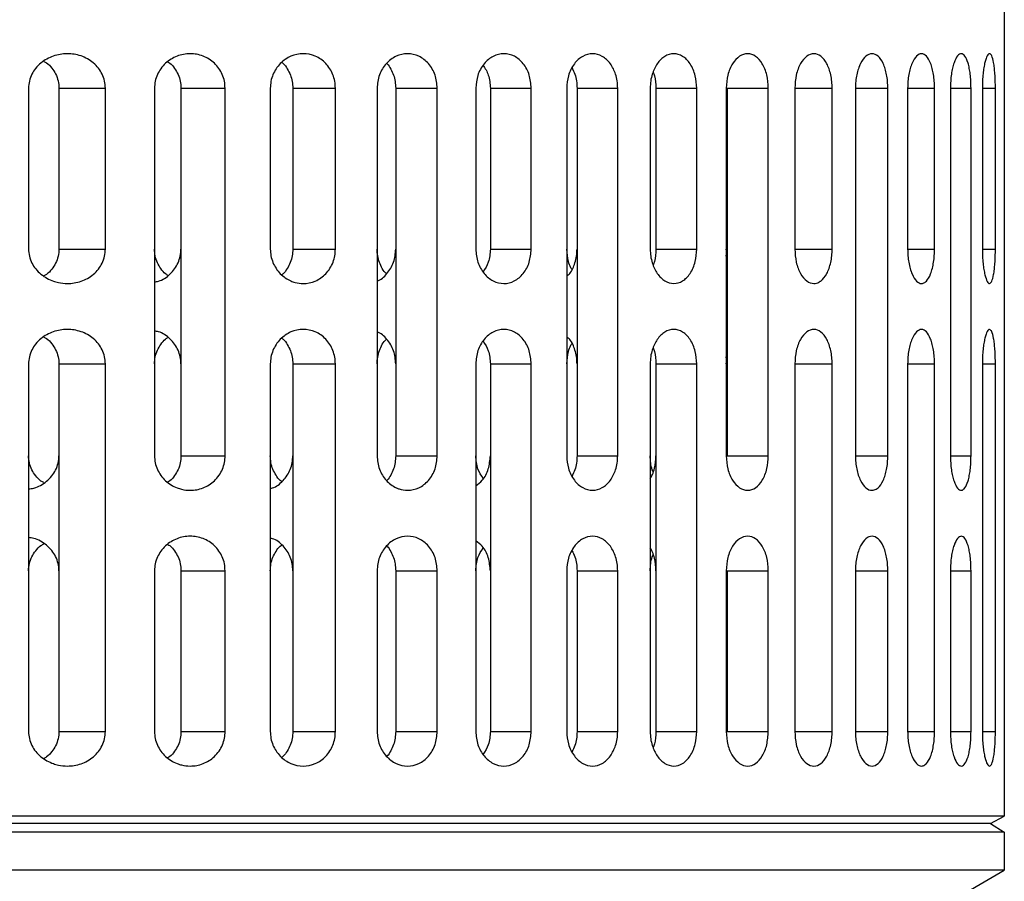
# Model space of a CAD drawing. Header units: millimetres. Extents: x -343 to -91, y -37 to 197.
# Tile 5 of 8: x -276 to -233, y 10 to 47. Entities that reach past the tile are written whole.
import ezdxf

# ---------------------------------------------------------------- set-up
doc = ezdxf.new("R2010")
doc.units = ezdxf.units.MM

msp = doc.modelspace()

# ---------------------------------------------------------------- linework, layer by layer
at = {"color": 7, "linetype": 'Continuous', "lineweight": 25}
for p, q in [((-232.857, 50.623), (-232.857, 12.443)), ((-275.317, 44.123), (-275.317, 37.123)), ((-273.991, 44.123), (-271.971, 44.123)), ((-273.991, 44.123), (-273.991, 37.123)), ((-271.971, 37.123), (-271.971, 44.123)), ((-269.834, 44.123), (-269.834, 28.123)), ((-268.682, 44.123), (-268.682, 28.123)), ((-268.682, 44.123), (-266.762, 44.123)), ((-266.762, 28.123), (-266.762, 44.123)), ((-264.795, 44.123), (-264.795, 37.123)), ((-263.813, 44.123), (-263.813, 37.123)), ((-263.813, 44.123), (-261.962, 44.123)), ((-261.962, 37.123), (-261.962, 44.123)), ((-260.146, 44.123), (-260.146, 28.123)), ((-259.336, 44.123), (-259.336, 28.123)), ((-259.336, 44.123), (-257.53, 44.123)), ((-257.53, 28.123), (-257.53, 44.123)), ((-255.854, 44.123), (-255.854, 37.123)), ((-255.22, 44.123), (-255.22, 37.123)), ((-255.22, 44.123), (-253.441, 44.123)), ((-253.441, 37.123), (-253.441, 44.123)), ((-251.897, 44.123), (-251.897, 28.123)), ((-251.447, 44.123), (-251.447, 28.123)), ((-251.447, 44.123), (-249.679, 44.123)), ((-249.679, 28.123), (-249.679, 44.123)), ((-248.265, 44.123), (-248.265, 37.123)), ((-248.013, 44.123), (-248.013, 37.123)), ((-248.013, 44.123), (-246.24, 44.123)), ((-246.24, 37.123), (-246.24, 44.123)), ((-244.955, 44.123), (-244.955, 28.123)), ((-244.919, 44.123), (-244.919, 28.123)), ((-244.919, 44.123), (-243.126, 44.123)), ((-243.126, 28.123), (-243.126, 44.123)), ((-241.973, 44.123), (-241.973, 37.123)), ((-241.973, 44.123), (-240.347, 44.123)), ((-240.347, 37.123), (-240.347, 44.123)), ((-239.334, 44.123), (-239.334, 28.123)), ((-239.334, 44.123), (-237.925, 44.123)), ((-237.925, 28.123), (-237.925, 44.123)), ((-237.063, 44.123), (-237.063, 37.123)), ((-237.063, 44.123), (-235.893, 44.123)), ((-235.893, 37.123), (-235.893, 44.123)), ((-235.201, 44.123), (-235.201, 28.123)), ((-235.201, 44.123), (-234.305, 44.123)), ((-234.305, 28.123), (-234.305, 44.123)), ((-233.812, 44.123), (-233.812, 37.123)), ((-233.812, 44.123), (-233.246, 44.123)), ((-233.246, 37.123), (-233.246, 44.123)), ((-273.991, 37.123), (-271.971, 37.123)), ((-263.813, 37.123), (-261.962, 37.123)), ((-255.22, 37.123), (-253.441, 37.123)), ((-248.013, 37.123), (-246.24, 37.123)), ((-244.937, 36.973), (-244.955, 37.123)), ((-244.955, 36.814), (-244.919, 37.123)), ((-241.973, 37.123), (-240.347, 37.123)), ((-237.063, 37.123), (-235.893, 37.123)), ((-233.812, 37.123), (-233.246, 37.123)), ((-244.919, 32.123), (-244.955, 32.432)), ((-244.955, 32.123), (-244.937, 32.273)), ((-275.317, 32.123), (-275.317, 16.123)), ((-273.991, 32.123), (-271.971, 32.123)), ((-273.991, 32.123), (-273.991, 16.123)), ((-271.971, 16.123), (-271.971, 32.123)), ((-264.795, 32.123), (-264.795, 16.123)), ((-263.813, 32.123), (-263.813, 16.123)), ((-263.813, 32.123), (-261.962, 32.123)), ((-261.962, 16.123), (-261.962, 32.123)), ((-255.854, 32.123), (-255.854, 16.123)), ((-255.22, 32.123), (-255.22, 16.123)), ((-255.22, 32.123), (-253.441, 32.123)), ((-253.441, 16.123), (-253.441, 32.123)), ((-248.265, 32.123), (-248.265, 16.123)), ((-248.013, 32.123), (-248.013, 16.123)), ((-248.013, 32.123), (-246.24, 32.123)), ((-246.24, 16.123), (-246.24, 32.123)), ((-241.973, 32.123), (-241.973, 16.123)), ((-241.973, 32.123), (-240.347, 32.123)), ((-240.347, 16.123), (-240.347, 32.123)), ((-237.063, 32.123), (-237.063, 16.123)), ((-237.063, 32.123), (-235.893, 32.123)), ((-235.893, 16.123), (-235.893, 32.123)), ((-233.812, 32.123), (-233.812, 16.123)), ((-233.812, 32.123), (-233.246, 32.123)), ((-233.246, 16.123), (-233.246, 32.123)), ((-268.682, 28.123), (-266.762, 28.123)), ((-259.336, 28.123), (-257.53, 28.123)), ((-251.447, 28.123), (-249.679, 28.123)), ((-244.919, 28.123), (-243.126, 28.123)), ((-239.334, 28.123), (-237.925, 28.123)), ((-235.201, 28.123), (-234.305, 28.123)), ((-269.834, 23.123), (-269.834, 16.123)), ((-268.682, 23.123), (-268.682, 16.123)), ((-268.682, 23.123), (-266.762, 23.123)), ((-266.762, 16.123), (-266.762, 23.123)), ((-260.146, 23.123), (-260.146, 16.123)), ((-259.336, 23.123), (-259.336, 16.123)), ((-259.336, 23.123), (-257.53, 23.123)), ((-257.53, 16.123), (-257.53, 23.123)), ((-251.897, 23.123), (-251.897, 16.123)), ((-251.447, 23.123), (-251.447, 16.123)), ((-251.447, 23.123), (-249.679, 23.123)), ((-249.679, 16.123), (-249.679, 23.123)), ((-244.955, 23.123), (-244.955, 16.123)), ((-244.919, 23.123), (-244.919, 16.123)), ((-244.919, 23.123), (-243.126, 23.123)), ((-243.126, 16.123), (-243.126, 23.123)), ((-239.334, 23.123), (-239.334, 16.123)), ((-239.334, 23.123), (-237.925, 23.123)), ((-237.925, 16.123), (-237.925, 23.123)), ((-235.201, 23.123), (-235.201, 16.123)), ((-235.201, 23.123), (-234.305, 23.123)), ((-234.305, 16.123), (-234.305, 23.123)), ((-273.991, 16.123), (-271.971, 16.123)), ((-268.682, 16.123), (-266.762, 16.123)), ((-263.813, 16.123), (-261.962, 16.123)), ((-259.336, 16.123), (-257.53, 16.123)), ((-255.22, 16.123), (-253.441, 16.123)), ((-251.447, 16.123), (-249.679, 16.123)), ((-248.013, 16.123), (-246.24, 16.123)), ((-244.919, 16.123), (-243.126, 16.123)), ((-241.973, 16.123), (-240.347, 16.123)), ((-239.334, 16.123), (-237.925, 16.123)), ((-237.063, 16.123), (-235.893, 16.123)), ((-235.201, 16.123), (-234.305, 16.123)), ((-233.812, 16.123), (-233.246, 16.123)), ((-232.857, 12.443), (-342.857, 12.443)), ((-233.457, 12.123), (-232.857, 12.443)), ((-233.457, 12.123), (-342.257, 12.123)), ((-233.457, 12.123), (-232.857, 11.749)), ((-232.857, 11.749), (-342.857, 11.749)), ((-232.857, 11.749), (-232.857, 10.087)), ((-232.857, 10.087), (-342.857, 10.087)), ((-238.857, 6.623), (-232.857, 10.087))]:
    msp.add_line(p, q, dxfattribs=at)
for points, knots in [([(-271.971, 44.123), (-271.978, 44.228), (-271.992, 44.44), (-272.102, 44.737), (-272.269, 45.006), (-272.559, 45.305), (-273.021, 45.56), (-273.634, 45.656), (-274.247, 45.552), (-274.712, 45.297), (-275.008, 45.001), (-275.181, 44.734), (-275.295, 44.439), (-275.31, 44.227), (-275.317, 44.123)], [0, 0, 0, 0, 0.061906, 0.125308, 0.185924, 0.250597, 0.375507, 0.500411, 0.625074, 0.749446, 0.814919, 0.874924, 0.938513, 1, 1, 1, 1]), ([(-266.762, 44.123), (-266.768, 44.225), (-266.78, 44.431), (-266.876, 44.723), (-267.025, 44.989), (-267.286, 45.291), (-267.711, 45.556), (-268.287, 45.658), (-268.864, 45.55), (-269.294, 45.285), (-269.561, 44.985), (-269.715, 44.72), (-269.815, 44.431), (-269.828, 44.225), (-269.834, 44.123)], [0, 0, 0, 0, 0.062136, 0.125383, 0.186392, 0.250669, 0.375459, 0.5003, 0.625033, 0.749589, 0.814502, 0.874719, 0.938192, 1, 1, 1, 1]), ([(-261.962, 44.123), (-261.967, 44.223), (-261.978, 44.425), (-262.064, 44.713), (-262.197, 44.978), (-262.434, 45.281), (-262.826, 45.552), (-263.366, 45.66), (-263.909, 45.548), (-264.307, 45.277), (-264.551, 44.974), (-264.689, 44.71), (-264.778, 44.425), (-264.79, 44.223), (-264.795, 44.123)], [0, 0, 0, 0, 0.0622791, 0.1253928, 0.1867168, 0.2506674, 0.3753655, 0.5001153, 0.6248379, 0.7494875, 0.8142387, 0.8747439, 0.9380728, 1, 1, 1, 1]), ([(-257.53, 44.123), (-257.548, 44.318), (-257.576, 44.615), (-257.741, 44.965), (-257.957, 45.273), (-258.32, 45.549), (-258.825, 45.661), (-259.333, 45.546), (-259.773, 45.219), (-260.024, 44.801), (-260.131, 44.421), (-260.141, 44.222), (-260.146, 44.123)], [0, 0, 0, 0, 0.122359, 0.185688, 0.250364, 0.375166, 0.500001, 0.624856, 0.749722, 0.874585, 0.937931, 1, 1, 1, 1]), ([(-253.441, 44.123), (-253.458, 44.318), (-253.494, 44.713), (-253.768, 45.214), (-254.163, 45.546), (-254.633, 45.662), (-255.106, 45.545), (-255.451, 45.265), (-255.657, 44.952), (-255.812, 44.602), (-255.837, 44.312), (-255.854, 44.123)], [0, 0, 0, 0, 0.123683, 0.249879, 0.374726, 0.499586, 0.62449, 0.749464, 0.816305, 0.880402, 1, 1, 1, 1]), ([(-249.679, 44.123), (-249.684, 44.229), (-249.693, 44.436), (-249.784, 44.811), (-249.982, 45.216), (-250.339, 45.544), (-250.772, 45.662), (-251.21, 45.545), (-251.53, 45.261), (-251.72, 44.945), (-251.86, 44.594), (-251.883, 44.308), (-251.897, 44.123)], [0, 0, 0, 0, 0.06771, 0.132099, 0.2504, 0.373928, 0.499887, 0.624683, 0.749579, 0.817979, 0.882596, 1, 1, 1, 1]), ([(-246.24, 44.123), (-246.253, 44.308), (-246.272, 44.594), (-246.394, 44.945), (-246.561, 45.261), (-246.842, 45.545), (-247.238, 45.662), (-247.638, 45.545), (-247.975, 45.216), (-248.165, 44.811), (-248.252, 44.436), (-248.261, 44.229), (-248.265, 44.123)], [0, 0, 0, 0, 0.117396, 0.18201, 0.250409, 0.375157, 0.499899, 0.625957, 0.749581, 0.867884, 0.93228, 1, 1, 1, 1]), ([(-243.126, 44.123), (-243.14, 44.32), (-243.166, 44.715), (-243.373, 45.214), (-243.669, 45.545), (-244.024, 45.662), (-244.384, 45.547), (-244.694, 45.214), (-244.913, 44.713), (-244.941, 44.318), (-244.955, 44.123)], [0, 0, 0, 0, 0.125072, 0.250049, 0.374993, 0.499934, 0.624833, 0.749953, 0.876229, 1, 1, 1, 1]), ([(-240.347, 44.123), (-240.35, 44.222), (-240.356, 44.421), (-240.419, 44.801), (-240.567, 45.219), (-240.83, 45.546), (-241.142, 45.661), (-241.46, 45.549), (-241.693, 45.273), (-241.835, 44.965), (-241.943, 44.615), (-241.961, 44.318), (-241.973, 44.123)], [0, 0, 0, 0, 0.062127, 0.125544, 0.25036, 0.375183, 0.500009, 0.624829, 0.74968, 0.814341, 0.877657, 1, 1, 1, 1]), ([(-237.925, 44.123), (-237.928, 44.223), (-237.933, 44.425), (-237.974, 44.711), (-238.039, 44.975), (-238.153, 45.277), (-238.343, 45.548), (-238.609, 45.66), (-238.882, 45.551), (-239.085, 45.281), (-239.209, 44.977), (-239.28, 44.713), (-239.326, 44.425), (-239.331, 44.223), (-239.334, 44.123)], [0, 0, 0, 0, 0.061985, 0.125386, 0.185893, 0.250672, 0.375401, 0.500134, 0.624805, 0.749433, 0.813386, 0.874734, 0.937778, 1, 1, 1, 1]), ([(-235.893, 44.123), (-235.895, 44.225), (-235.9, 44.431), (-235.935, 44.721), (-235.989, 44.986), (-236.084, 45.286), (-236.24, 45.55), (-236.456, 45.658), (-236.679, 45.555), (-236.848, 45.291), (-236.955, 44.989), (-237.016, 44.723), (-237.056, 44.431), (-237.061, 44.225), (-237.063, 44.123)], [0, 0, 0, 0, 0.061845, 0.125367, 0.185654, 0.250673, 0.375503, 0.500313, 0.624971, 0.749498, 0.813724, 0.874709, 0.937904, 1, 1, 1, 1]), ([(-234.305, 44.123), (-234.307, 44.227), (-234.31, 44.44), (-234.337, 44.734), (-234.379, 45.001), (-234.451, 45.298), (-234.567, 45.553), (-234.727, 45.656), (-234.895, 45.559), (-235.027, 45.304), (-235.112, 45.005), (-235.161, 44.737), (-235.195, 44.44), (-235.199, 44.228), (-235.201, 44.123)], [0, 0, 0, 0, 0.061601, 0.125325, 0.185271, 0.250699, 0.375703, 0.500593, 0.625194, 0.749571, 0.814102, 0.874611, 0.938051, 1, 1, 1, 1]), ([(-233.246, 44.123), (-233.246, 44.231), (-233.248, 44.452), (-233.265, 44.753), (-233.289, 45.021), (-233.332, 45.313), (-233.385, 45.496), (-233.444, 45.601), (-233.511, 45.643), (-233.602, 45.565), (-233.689, 45.323), (-233.747, 45.028), (-233.783, 44.757), (-233.807, 44.452), (-233.81, 44.232), (-233.812, 44.123)], [0, 0, 0, 0, 0.06114, 0.12515, 0.184594, 0.250613, 0.375633, 0.421887, 0.500804, 0.625295, 0.749339, 0.814667, 0.874889, 0.938487, 1, 1, 1, 1]), ([(-274.646, 45.291), (-274.607, 45.271), (-274.472, 45.204), (-274.303, 45.007), (-274.126, 44.743), (-274.013, 44.443), (-273.998, 44.229), (-273.991, 44.123)], [0, 0, 0, 0, 0.0938126, 0.32741, 0.5457244, 0.7757812, 1, 1, 1, 1]), ([(-269.251, 45.268), (-269.22, 45.251), (-269.101, 45.184), (-268.955, 44.988), (-268.799, 44.727), (-268.701, 44.433), (-268.688, 44.226), (-268.682, 44.123)], [0, 0, 0, 0, 0.082341, 0.317452, 0.540287, 0.772272, 1, 1, 1, 1]), ([(-264.297, 45.239), (-264.278, 45.227), (-264.177, 45.162), (-264.052, 44.968), (-263.913, 44.705), (-263.829, 44.417), (-263.819, 44.22), (-263.813, 44.123)], [0, 0, 0, 0, 0.056493, 0.302502, 0.541232, 0.773453, 1, 1, 1, 1]), ([(-259.734, 45.202), (-259.73, 45.199), (-259.653, 45.141), (-259.553, 44.959), (-259.38, 44.619), (-259.353, 44.32), (-259.336, 44.123)], [0, 0, 0, 0, 0.013423, 0.268407, 0.517977, 1, 1, 1, 1]), ([(-255.535, 45.121), (-255.448, 44.985), (-255.263, 44.695), (-255.235, 44.321), (-255.22, 44.123)], [0, 0, 0, 0, 0.468553, 1, 1, 1, 1]), ([(-251.676, 45.002), (-251.625, 44.914), (-251.53, 44.746), (-251.463, 44.435), (-251.453, 44.229), (-251.447, 44.123)], [0, 0, 0, 0, 0.349832, 0.66673, 1, 1, 1, 1]), ([(-248.132, 44.823), (-248.113, 44.771), (-248.035, 44.557), (-248.023, 44.31), (-248.013, 44.123)], [0, 0, 0, 0, 0.2435565, 1, 1, 1, 1]), ([(-275.317, 37.123), (-275.31, 37.019), (-275.295, 36.807), (-275.181, 36.512), (-275.007, 36.245), (-274.71, 35.948), (-274.361, 35.757), (-273.965, 35.646), (-273.557, 35.601), (-273.018, 35.687), (-272.558, 35.942), (-272.269, 36.241), (-272.102, 36.509), (-271.992, 36.806), (-271.978, 37.018), (-271.971, 37.123)], [0, 0, 0, 0, 0.061513, 0.1251409, 0.1851615, 0.2506788, 0.3754753, 0.4211225, 0.5006537, 0.6252758, 0.7496693, 0.8141021, 0.8745216, 0.9380085, 1, 1, 1, 1]), ([(-273.991, 37.123), (-273.998, 37.018), (-274.013, 36.804), (-274.126, 36.503), (-274.303, 36.24), (-274.472, 36.042), (-274.608, 35.975), (-274.646, 35.956)], [0, 0, 0, 0, 0.2237945, 0.4534271, 0.6724422, 0.9069133, 1, 1, 1, 1]), ([(-269.251, 35.978), (-269.285, 35.997), (-269.408, 36.067), (-269.559, 36.264), (-269.716, 36.524), (-269.815, 36.815), (-269.828, 37.021), (-269.834, 37.123)], [0, 0, 0, 0, 0.091119, 0.326601, 0.545043, 0.77555, 1, 1, 1, 1]), ([(-269.834, 35.694), (-269.776, 35.702), (-269.525, 35.737), (-269.219, 35.957), (-268.952, 36.253), (-268.8, 36.521), (-268.701, 36.813), (-268.688, 37.02), (-268.682, 37.123)], [0, 0, 0, 0, 0.091712, 0.393144, 0.548758, 0.696237, 0.849524, 1, 1, 1, 1]), ([(-264.795, 37.123), (-264.79, 37.023), (-264.778, 36.822), (-264.689, 36.536), (-264.551, 36.272), (-264.308, 35.97), (-264.012, 35.769), (-263.666, 35.648), (-263.305, 35.599), (-262.825, 35.695), (-262.432, 35.967), (-262.193, 36.275), (-262.06, 36.543), (-261.977, 36.83), (-261.967, 37.026), (-261.962, 37.123)], [0, 0, 0, 0, 0.061859, 0.125126, 0.185608, 0.250356, 0.375136, 0.417928, 0.500364, 0.624978, 0.749471, 0.814717, 0.878095, 0.939789, 1, 1, 1, 1]), ([(-263.813, 37.123), (-263.819, 37.023), (-263.83, 36.82), (-263.916, 36.53), (-264.056, 36.272), (-264.179, 36.083), (-264.278, 36.019), (-264.297, 36.007)], [0, 0, 0, 0, 0.2344059, 0.4720539, 0.7028015, 0.9436665, 1, 1, 1, 1]), ([(-259.734, 36.044), (-259.739, 36.048), (-259.888, 36.158), (-260.019, 36.451), (-260.132, 36.824), (-260.142, 37.024), (-260.146, 37.123)], [0, 0, 0, 0, 0.017352, 0.50723, 0.75613, 1, 1, 1, 1]), ([(-260.146, 35.733), (-260.146, 35.733), (-259.98, 35.77), (-259.77, 35.981), (-259.549, 36.279), (-259.383, 36.631), (-259.354, 36.928), (-259.336, 37.123)], [0, 0, 0, 0, 0.0000783, 0.3326516, 0.5051315, 0.6739487, 1, 1, 1, 1]), ([(-255.854, 37.123), (-255.835, 36.926), (-255.798, 36.532), (-255.511, 36.033), (-255.108, 35.701), (-254.634, 35.584), (-254.164, 35.699), (-253.768, 36.032), (-253.494, 36.533), (-253.458, 36.928), (-253.441, 37.123)], [0, 0, 0, 0, 0.124877, 0.249781, 0.374755, 0.499814, 0.624715, 0.749815, 0.876163, 1, 1, 1, 1]), ([(-255.22, 37.123), (-255.234, 36.925), (-255.262, 36.554), (-255.446, 36.266), (-255.531, 36.132)], [0, 0, 0, 0, 0.535147, 1, 1, 1, 1]), ([(-251.676, 36.244), (-251.69, 36.266), (-251.752, 36.366), (-251.857, 36.655), (-251.881, 36.939), (-251.897, 37.123)], [0, 0, 0, 0, 0.0918524, 0.4142704, 1, 1, 1, 1]), ([(-251.897, 35.941), (-251.852, 35.978), (-251.69, 36.112), (-251.554, 36.438), (-251.461, 36.809), (-251.452, 37.017), (-251.447, 37.123)], [0, 0, 0, 0, 0.155244, 0.554307, 0.771542, 1, 1, 1, 1]), ([(-248.265, 37.123), (-248.261, 37.017), (-248.252, 36.81), (-248.165, 36.436), (-247.975, 36.031), (-247.639, 35.702), (-247.239, 35.584), (-246.843, 35.701), (-246.561, 35.984), (-246.394, 36.3), (-246.272, 36.651), (-246.253, 36.938), (-246.24, 37.123)], [0, 0, 0, 0, 0.067628, 0.131943, 0.25012, 0.373727, 0.499738, 0.624642, 0.749431, 0.817879, 0.882537, 1, 1, 1, 1]), ([(-248.013, 37.123), (-248.023, 36.936), (-248.035, 36.689), (-248.113, 36.476), (-248.132, 36.423)], [0, 0, 0, 0, 0.756076, 1, 1, 1, 1]), ([(-241.973, 37.123), (-241.961, 36.928), (-241.943, 36.632), (-241.835, 36.282), (-241.694, 35.974), (-241.46, 35.698), (-241.172, 35.596), (-240.971, 35.649), (-240.876, 35.708), (-240.754, 35.796), (-240.568, 36.022), (-240.419, 36.444), (-240.356, 36.825), (-240.35, 37.024), (-240.347, 37.123)], [0, 0, 0, 0, 0.12219, 0.185426, 0.250005, 0.374821, 0.499742, 0.589785, 0.614294, 0.62139, 0.749697, 0.874314, 0.9378, 1, 1, 1, 1]), ([(-237.063, 37.123), (-237.061, 37.025), (-237.056, 36.826), (-237.019, 36.537), (-236.957, 36.265), (-236.849, 35.957), (-236.678, 35.691), (-236.482, 35.6), (-236.336, 35.648), (-236.2, 35.763), (-236.082, 35.963), (-235.985, 36.272), (-235.931, 36.545), (-235.899, 36.832), (-235.895, 37.027), (-235.893, 37.123)], [0, 0, 0, 0, 0.059567, 0.12092, 0.184424, 0.250411, 0.375186, 0.50009, 0.579824, 0.625185, 0.749675, 0.817136, 0.881073, 0.941876, 1, 1, 1, 1]), ([(-233.812, 37.123), (-233.81, 37.015), (-233.807, 36.794), (-233.783, 36.489), (-233.747, 36.218), (-233.689, 35.923), (-233.602, 35.681), (-233.51, 35.603), (-233.444, 35.646), (-233.384, 35.751), (-233.332, 35.934), (-233.289, 36.225), (-233.265, 36.493), (-233.248, 36.794), (-233.246, 37.015), (-233.246, 37.123)], [0, 0, 0, 0, 0.061528, 0.125152, 0.185283, 0.250522, 0.375307, 0.500095, 0.578532, 0.625031, 0.749626, 0.815466, 0.874783, 0.938824, 1, 1, 1, 1]), ([(-271.971, 32.123), (-271.978, 32.228), (-271.992, 32.44), (-272.102, 32.737), (-272.269, 33.006), (-272.559, 33.305), (-273.021, 33.56), (-273.634, 33.656), (-274.247, 33.552), (-274.712, 33.297), (-275.008, 33.001), (-275.181, 32.734), (-275.295, 32.439), (-275.31, 32.227), (-275.317, 32.123)], [0, 0, 0, 0, 0.061906, 0.125308, 0.185924, 0.250597, 0.375507, 0.500411, 0.625074, 0.749446, 0.814919, 0.874924, 0.938513, 1, 1, 1, 1]), ([(-268.682, 32.123), (-268.688, 32.226), (-268.701, 32.433), (-268.8, 32.725), (-268.952, 32.993), (-269.22, 33.289), (-269.526, 33.509), (-269.776, 33.544), (-269.834, 33.552)], [0, 0, 0, 0, 0.150372, 0.303571, 0.451152, 0.606929, 0.90914, 1, 1, 1, 1]), ([(-261.962, 32.123), (-261.967, 32.223), (-261.978, 32.425), (-262.064, 32.713), (-262.197, 32.978), (-262.434, 33.281), (-262.826, 33.552), (-263.366, 33.66), (-263.909, 33.548), (-264.307, 33.277), (-264.551, 32.974), (-264.689, 32.71), (-264.778, 32.425), (-264.79, 32.223), (-264.795, 32.123)], [0, 0, 0, 0, 0.062279, 0.125393, 0.186717, 0.250667, 0.375365, 0.500115, 0.624838, 0.749487, 0.814239, 0.874744, 0.938073, 1, 1, 1, 1]), ([(-259.336, 32.123), (-259.354, 32.318), (-259.383, 32.614), (-259.549, 32.967), (-259.769, 33.265), (-259.98, 33.476), (-260.146, 33.513), (-260.146, 33.513)], [0, 0, 0, 0, 0.325864, 0.494586, 0.66697, 0.999457, 1, 1, 1, 1]), ([(-253.441, 32.123), (-253.458, 32.318), (-253.494, 32.713), (-253.768, 33.214), (-254.163, 33.546), (-254.633, 33.662), (-255.107, 33.545), (-255.51, 33.214), (-255.797, 32.715), (-255.835, 32.321), (-255.854, 32.123)], [0, 0, 0, 0, 0.123744, 0.250001, 0.374908, 0.499828, 0.624793, 0.749826, 0.874872, 1, 1, 1, 1]), ([(-246.24, 32.123), (-246.253, 32.308), (-246.272, 32.594), (-246.394, 32.945), (-246.561, 33.261), (-246.842, 33.545), (-247.238, 33.662), (-247.638, 33.545), (-247.975, 33.216), (-248.165, 32.811), (-248.252, 32.436), (-248.261, 32.229), (-248.265, 32.123)], [0, 0, 0, 0, 0.117396, 0.18201, 0.250409, 0.375157, 0.499899, 0.625957, 0.749581, 0.867884, 0.93228, 1, 1, 1, 1]), ([(-240.347, 32.123), (-240.35, 32.222), (-240.356, 32.421), (-240.419, 32.801), (-240.567, 33.219), (-240.83, 33.546), (-241.142, 33.661), (-241.46, 33.549), (-241.693, 33.273), (-241.835, 32.965), (-241.943, 32.615), (-241.961, 32.318), (-241.973, 32.123)], [0, 0, 0, 0, 0.062127, 0.125544, 0.25036, 0.375183, 0.500009, 0.624829, 0.74968, 0.814341, 0.877657, 1, 1, 1, 1]), ([(-235.893, 32.123), (-235.895, 32.225), (-235.9, 32.431), (-235.935, 32.721), (-235.989, 32.986), (-236.084, 33.286), (-236.24, 33.55), (-236.456, 33.658), (-236.679, 33.555), (-236.848, 33.291), (-236.955, 32.989), (-237.016, 32.723), (-237.056, 32.431), (-237.061, 32.225), (-237.063, 32.123)], [0, 0, 0, 0, 0.061845, 0.125367, 0.185654, 0.250673, 0.375503, 0.500313, 0.624971, 0.749498, 0.813724, 0.874709, 0.937904, 1, 1, 1, 1]), ([(-233.246, 32.123), (-233.246, 32.231), (-233.248, 32.452), (-233.265, 32.753), (-233.289, 33.021), (-233.332, 33.313), (-233.385, 33.496), (-233.444, 33.601), (-233.511, 33.643), (-233.602, 33.565), (-233.689, 33.323), (-233.747, 33.028), (-233.783, 32.757), (-233.807, 32.452), (-233.81, 32.232), (-233.812, 32.123)], [0, 0, 0, 0, 0.06114, 0.12515, 0.184594, 0.250613, 0.375633, 0.421887, 0.500804, 0.625295, 0.749339, 0.814667, 0.874889, 0.938487, 1, 1, 1, 1]), ([(-274.646, 33.291), (-274.607, 33.271), (-274.472, 33.204), (-274.303, 33.007), (-274.126, 32.743), (-274.013, 32.443), (-273.998, 32.229), (-273.991, 32.123)], [0, 0, 0, 0, 0.093813, 0.32741, 0.545724, 0.775781, 1, 1, 1, 1]), ([(-269.834, 32.123), (-269.828, 32.225), (-269.815, 32.431), (-269.716, 32.722), (-269.558, 32.982), (-269.408, 33.179), (-269.285, 33.249), (-269.251, 33.268)], [0, 0, 0, 0, 0.224352, 0.454786, 0.673487, 0.90935, 1, 1, 1, 1]), ([(-264.297, 33.239), (-264.278, 33.227), (-264.177, 33.162), (-264.052, 32.968), (-263.913, 32.705), (-263.829, 32.417), (-263.819, 32.22), (-263.813, 32.123)], [0, 0, 0, 0, 0.056493, 0.302502, 0.541232, 0.773453, 1, 1, 1, 1]), ([(-260.146, 32.123), (-260.142, 32.222), (-260.132, 32.422), (-260.019, 32.795), (-259.888, 33.088), (-259.739, 33.198), (-259.734, 33.202)], [0, 0, 0, 0, 0.243759, 0.49258, 0.982305, 1, 1, 1, 1]), ([(-255.531, 33.114), (-255.446, 32.98), (-255.262, 32.692), (-255.234, 32.322), (-255.22, 32.123)], [0, 0, 0, 0, 0.464348, 1, 1, 1, 1]), ([(-251.447, 32.123), (-251.452, 32.229), (-251.461, 32.437), (-251.554, 32.807), (-251.69, 33.134), (-251.852, 33.267), (-251.897, 33.305)], [0, 0, 0, 0, 0.228223, 0.445256, 0.844011, 1, 1, 1, 1]), ([(-251.897, 32.123), (-251.881, 32.307), (-251.857, 32.591), (-251.753, 32.88), (-251.69, 32.98), (-251.676, 33.002)], [0, 0, 0, 0, 0.585234, 0.907333, 1, 1, 1, 1]), ([(-248.132, 32.823), (-248.113, 32.771), (-248.035, 32.557), (-248.023, 32.31), (-248.013, 32.123)], [0, 0, 0, 0, 0.243557, 1, 1, 1, 1]), ([(-274.646, 26.955), (-274.69, 26.977), (-274.83, 27.048), (-275.005, 27.249), (-275.181, 27.511), (-275.295, 27.807), (-275.31, 28.019), (-275.317, 28.123)], [0, 0, 0, 0, 0.105618, 0.339071, 0.553017, 0.780278, 1, 1, 1, 1]), ([(-275.317, 26.682), (-275.237, 26.691), (-274.951, 26.724), (-274.599, 26.94), (-274.3, 27.234), (-274.127, 27.504), (-274.013, 27.803), (-273.998, 28.017), (-273.991, 28.123)], [0, 0, 0, 0, 0.114653, 0.407889, 0.560996, 0.704031, 0.853914, 1, 1, 1, 1]), ([(-269.834, 28.123), (-269.828, 28.022), (-269.815, 27.816), (-269.715, 27.526), (-269.561, 27.261), (-269.294, 26.96), (-268.972, 26.763), (-268.601, 26.647), (-268.217, 26.6), (-267.709, 26.691), (-267.283, 26.957), (-267.019, 27.265), (-266.871, 27.537), (-266.779, 27.826), (-266.767, 28.025), (-266.762, 28.123)], [0, 0, 0, 0, 0.061728, 0.125125, 0.185422, 0.250452, 0.375261, 0.419958, 0.500549, 0.625149, 0.749585, 0.815569, 0.879073, 0.940428, 1, 1, 1, 1]), ([(-268.682, 28.123), (-268.688, 28.021), (-268.701, 27.813), (-268.799, 27.519), (-268.955, 27.258), (-269.101, 27.062), (-269.22, 26.995), (-269.251, 26.978)], [0, 0, 0, 0, 0.227499, 0.459278, 0.682554, 0.918234, 1, 1, 1, 1]), ([(-264.297, 27.007), (-264.318, 27.02), (-264.421, 27.086), (-264.547, 27.276), (-264.69, 27.534), (-264.778, 27.821), (-264.789, 28.023), (-264.795, 28.123)], [0, 0, 0, 0, 0.06243, 0.304613, 0.530904, 0.768083, 1, 1, 1, 1]), ([(-264.795, 26.711), (-264.764, 26.716), (-264.553, 26.752), (-264.295, 26.97), (-264.053, 27.266), (-263.917, 27.532), (-263.83, 27.82), (-263.819, 28.022), (-263.813, 28.123)], [0, 0, 0, 0, 0.054806, 0.368595, 0.529702, 0.684091, 0.843119, 1, 1, 1, 1]), ([(-260.146, 28.123), (-260.141, 28.025), (-260.131, 27.826), (-260.024, 27.446), (-259.774, 27.028), (-259.475, 26.806), (-259.273, 26.713), (-259.111, 26.65), (-258.778, 26.596), (-258.32, 26.697), (-257.957, 26.973), (-257.741, 27.281), (-257.576, 27.631), (-257.548, 27.928), (-257.53, 28.123)], [0, 0, 0, 0, 0.062, 0.125285, 0.249997, 0.374824, 0.378552, 0.410255, 0.500173, 0.624979, 0.749676, 0.81434, 0.877658, 1, 1, 1, 1]), ([(-259.336, 28.123), (-259.353, 27.926), (-259.38, 27.627), (-259.553, 27.287), (-259.653, 27.105), (-259.73, 27.047), (-259.734, 27.045)], [0, 0, 0, 0, 0.481937, 0.7314717, 0.9864245, 1, 1, 1, 1]), ([(-255.531, 27.133), (-255.618, 27.265), (-255.808, 27.552), (-255.838, 27.923), (-255.854, 28.123)], [0, 0, 0, 0, 0.459357, 1, 1, 1, 1]), ([(-255.854, 26.823), (-255.755, 26.894), (-255.518, 27.062), (-255.275, 27.537), (-255.238, 27.929), (-255.22, 28.123)], [0, 0, 0, 0, 0.266945, 0.637178, 1, 1, 1, 1]), ([(-251.897, 28.123), (-251.883, 27.938), (-251.86, 27.652), (-251.72, 27.301), (-251.53, 26.985), (-251.211, 26.701), (-250.773, 26.584), (-250.34, 26.701), (-249.983, 27.029), (-249.784, 27.435), (-249.693, 27.81), (-249.684, 28.017), (-249.679, 28.123)], [0, 0, 0, 0, 0.117375, 0.181975, 0.250357, 0.375079, 0.499796, 0.625836, 0.749425, 0.867797, 0.932234, 1, 1, 1, 1]), ([(-251.447, 28.123), (-251.453, 28.017), (-251.463, 27.811), (-251.53, 27.501), (-251.625, 27.332), (-251.676, 27.244)], [0, 0, 0, 0, 0.332932, 0.649539, 1, 1, 1, 1]), ([(-248.132, 27.423), (-248.148, 27.455), (-248.205, 27.567), (-248.249, 27.812), (-248.26, 28.018), (-248.265, 28.123)], [0, 0, 0, 0, 0.1580394, 0.5684207, 1, 1, 1, 1]), ([(-248.265, 27.131), (-248.232, 27.189), (-248.154, 27.324), (-248.046, 27.653), (-248.026, 27.939), (-248.013, 28.123)], [0, 0, 0, 0, 0.2141904, 0.4931631, 1, 1, 1, 1]), ([(-244.955, 28.123), (-244.941, 27.928), (-244.913, 27.534), (-244.694, 27.033), (-244.385, 26.7), (-244.024, 26.584), (-243.67, 26.701), (-243.417, 26.981), (-243.267, 27.293), (-243.156, 27.644), (-243.138, 27.934), (-243.126, 28.123)], [0, 0, 0, 0, 0.123551, 0.249605, 0.374482, 0.49947, 0.624457, 0.749325, 0.816208, 0.880343, 1, 1, 1, 1]), ([(-239.334, 28.123), (-239.332, 28.026), (-239.326, 27.83), (-239.282, 27.544), (-239.212, 27.275), (-239.086, 26.967), (-238.882, 26.695), (-238.64, 26.599), (-238.461, 26.649), (-238.294, 26.769), (-238.153, 26.969), (-238.039, 27.271), (-237.974, 27.535), (-237.933, 27.821), (-237.928, 28.023), (-237.925, 28.123)], [0, 0, 0, 0, 0.060162, 0.121806, 0.185131, 0.250321, 0.375078, 0.499867, 0.582113, 0.62499, 0.74951, 0.814135, 0.874523, 0.937967, 1, 1, 1, 1]), ([(-235.201, 28.123), (-235.199, 28.018), (-235.195, 27.807), (-235.162, 27.51), (-235.112, 27.241), (-235.026, 26.941), (-234.894, 26.686), (-234.747, 26.601), (-234.638, 26.647), (-234.538, 26.758), (-234.45, 26.95), (-234.378, 27.246), (-234.337, 27.512), (-234.31, 27.807), (-234.307, 28.019), (-234.305, 28.123)], [0, 0, 0, 0, 0.061819, 0.12513, 0.185817, 0.250573, 0.375491, 0.500325, 0.578996, 0.625401, 0.749852, 0.814966, 0.874668, 0.938392, 1, 1, 1, 1]), ([(-273.991, 23.123), (-273.998, 23.229), (-274.012, 23.443), (-274.127, 23.741), (-274.3, 24.011), (-274.599, 24.305), (-274.951, 24.523), (-275.238, 24.555), (-275.317, 24.564)], [0, 0, 0, 0, 0.145904, 0.295612, 0.438402, 0.591263, 0.8861, 1, 1, 1, 1]), ([(-266.762, 23.123), (-266.768, 23.225), (-266.78, 23.431), (-266.876, 23.723), (-267.025, 23.989), (-267.286, 24.291), (-267.711, 24.556), (-268.287, 24.658), (-268.864, 24.55), (-269.294, 24.285), (-269.561, 23.985), (-269.715, 23.72), (-269.815, 23.431), (-269.828, 23.225), (-269.834, 23.123)], [0, 0, 0, 0, 0.062136, 0.125383, 0.186392, 0.250669, 0.375459, 0.5003, 0.625033, 0.749589, 0.814502, 0.874719, 0.938192, 1, 1, 1, 1]), ([(-263.813, 23.123), (-263.819, 23.224), (-263.83, 23.426), (-263.917, 23.714), (-264.053, 23.98), (-264.295, 24.276), (-264.553, 24.494), (-264.764, 24.53), (-264.795, 24.535)], [0, 0, 0, 0, 0.1567959, 0.3157599, 0.4701097, 0.6312249, 0.9452646, 1, 1, 1, 1]), ([(-257.53, 23.123), (-257.548, 23.318), (-257.576, 23.615), (-257.741, 23.965), (-257.957, 24.273), (-258.32, 24.549), (-258.825, 24.661), (-259.333, 24.546), (-259.773, 24.219), (-260.024, 23.801), (-260.131, 23.421), (-260.141, 23.222), (-260.146, 23.123)], [0, 0, 0, 0, 0.122359, 0.185688, 0.250364, 0.375166, 0.500001, 0.624856, 0.749722, 0.874585, 0.937931, 1, 1, 1, 1]), ([(-255.22, 23.123), (-255.238, 23.317), (-255.275, 23.709), (-255.517, 24.183), (-255.754, 24.353), (-255.854, 24.424)], [0, 0, 0, 0, 0.3625, 0.732417, 1, 1, 1, 1]), ([(-249.679, 23.123), (-249.684, 23.229), (-249.693, 23.436), (-249.784, 23.811), (-249.982, 24.216), (-250.339, 24.544), (-250.771, 24.662), (-251.21, 24.545), (-251.529, 24.262), (-251.72, 23.946), (-251.86, 23.595), (-251.883, 23.308), (-251.897, 23.123)], [0, 0, 0, 0, 0.067695, 0.13207, 0.250349, 0.373858, 0.499785, 0.624556, 0.749426, 0.817875, 0.882535, 1, 1, 1, 1]), ([(-243.126, 23.123), (-243.14, 23.32), (-243.166, 23.715), (-243.373, 24.214), (-243.669, 24.545), (-244.024, 24.662), (-244.384, 24.547), (-244.694, 24.214), (-244.913, 23.713), (-244.941, 23.318), (-244.955, 23.123)], [0, 0, 0, 0, 0.1250715, 0.250049, 0.3749929, 0.4999338, 0.6248327, 0.7499528, 0.8762291, 1, 1, 1, 1]), ([(-237.925, 23.123), (-237.928, 23.223), (-237.933, 23.425), (-237.974, 23.711), (-238.039, 23.975), (-238.153, 24.277), (-238.343, 24.548), (-238.609, 24.66), (-238.882, 24.551), (-239.085, 24.281), (-239.209, 23.977), (-239.28, 23.713), (-239.326, 23.425), (-239.331, 23.223), (-239.334, 23.123)], [0, 0, 0, 0, 0.061985, 0.1253857, 0.185893, 0.2506718, 0.3754006, 0.5001339, 0.6248045, 0.7494329, 0.8133864, 0.874734, 0.9377782, 1, 1, 1, 1]), ([(-234.305, 23.123), (-234.307, 23.227), (-234.31, 23.44), (-234.337, 23.734), (-234.379, 24.001), (-234.451, 24.298), (-234.567, 24.553), (-234.727, 24.656), (-234.895, 24.559), (-235.027, 24.304), (-235.112, 24.005), (-235.161, 23.737), (-235.195, 23.44), (-235.199, 23.228), (-235.201, 23.123)], [0, 0, 0, 0, 0.061601, 0.125325, 0.185271, 0.250699, 0.375703, 0.500593, 0.625194, 0.749571, 0.814102, 0.874611, 0.938051, 1, 1, 1, 1]), ([(-275.317, 23.123), (-275.31, 23.227), (-275.295, 23.439), (-275.181, 23.735), (-275.005, 23.997), (-274.831, 24.198), (-274.69, 24.268), (-274.646, 24.291)], [0, 0, 0, 0, 0.2197241, 0.4470176, 0.6608385, 0.8942072, 1, 1, 1, 1]), ([(-269.251, 24.268), (-269.22, 24.251), (-269.101, 24.184), (-268.955, 23.988), (-268.799, 23.727), (-268.701, 23.433), (-268.688, 23.226), (-268.682, 23.123)], [0, 0, 0, 0, 0.082341, 0.317452, 0.540287, 0.772272, 1, 1, 1, 1]), ([(-264.795, 23.123), (-264.789, 23.223), (-264.778, 23.425), (-264.69, 23.712), (-264.548, 23.97), (-264.421, 24.16), (-264.318, 24.226), (-264.297, 24.239)], [0, 0, 0, 0, 0.231838, 0.468969, 0.695282, 0.937566, 1, 1, 1, 1]), ([(-259.734, 24.202), (-259.73, 24.199), (-259.653, 24.141), (-259.553, 23.959), (-259.38, 23.619), (-259.353, 23.32), (-259.336, 23.123)], [0, 0, 0, 0, 0.013423, 0.268407, 0.517977, 1, 1, 1, 1]), ([(-255.854, 23.123), (-255.838, 23.323), (-255.808, 23.694), (-255.618, 23.982), (-255.531, 24.114)], [0, 0, 0, 0, 0.540185, 1, 1, 1, 1]), ([(-251.676, 24.002), (-251.625, 23.914), (-251.53, 23.746), (-251.463, 23.435), (-251.453, 23.229), (-251.447, 23.123)], [0, 0, 0, 0, 0.3498207, 0.6667247, 1, 1, 1, 1]), ([(-248.013, 23.123), (-248.026, 23.307), (-248.046, 23.592), (-248.154, 23.922), (-248.232, 24.057), (-248.265, 24.116)], [0, 0, 0, 0, 0.506274, 0.78488, 1, 1, 1, 1]), ([(-248.265, 23.123), (-248.26, 23.228), (-248.249, 23.434), (-248.205, 23.679), (-248.148, 23.791), (-248.132, 23.823)], [0, 0, 0, 0, 0.431234, 0.84132, 1, 1, 1, 1]), ([(-275.317, 16.123), (-275.31, 16.019), (-275.295, 15.807), (-275.181, 15.512), (-275.007, 15.245), (-274.71, 14.948), (-274.361, 14.757), (-273.965, 14.646), (-273.557, 14.601), (-273.018, 14.687), (-272.558, 14.942), (-272.269, 15.241), (-272.102, 15.509), (-271.992, 15.806), (-271.978, 16.018), (-271.971, 16.123)], [0, 0, 0, 0, 0.061513, 0.125141, 0.185161, 0.250679, 0.375475, 0.421122, 0.500654, 0.625276, 0.749669, 0.814102, 0.874522, 0.938009, 1, 1, 1, 1]), ([(-273.991, 16.123), (-273.998, 16.018), (-274.013, 15.804), (-274.126, 15.503), (-274.303, 15.24), (-274.472, 15.042), (-274.608, 14.975), (-274.646, 14.956)], [0, 0, 0, 0, 0.223795, 0.453427, 0.672442, 0.906913, 1, 1, 1, 1]), ([(-269.834, 16.123), (-269.828, 16.022), (-269.815, 15.816), (-269.715, 15.526), (-269.561, 15.261), (-269.294, 14.96), (-268.972, 14.763), (-268.601, 14.647), (-268.217, 14.6), (-267.709, 14.691), (-267.283, 14.957), (-267.019, 15.265), (-266.871, 15.537), (-266.779, 15.826), (-266.767, 16.025), (-266.762, 16.123)], [0, 0, 0, 0, 0.061728, 0.125125, 0.185422, 0.250452, 0.375261, 0.419958, 0.500549, 0.625149, 0.749585, 0.815569, 0.879073, 0.940428, 1, 1, 1, 1]), ([(-268.682, 16.123), (-268.688, 16.021), (-268.701, 15.813), (-268.799, 15.519), (-268.955, 15.258), (-269.101, 15.062), (-269.22, 14.995), (-269.251, 14.978)], [0, 0, 0, 0, 0.227499, 0.459278, 0.682554, 0.918234, 1, 1, 1, 1]), ([(-264.795, 16.123), (-264.79, 16.023), (-264.778, 15.821), (-264.689, 15.535), (-264.551, 15.271), (-264.307, 14.969), (-263.908, 14.698), (-263.366, 14.586), (-262.825, 14.695), (-262.434, 14.965), (-262.197, 15.268), (-262.064, 15.533), (-261.978, 15.821), (-261.967, 16.023), (-261.962, 16.123)], [0, 0, 0, 0, 0.061974, 0.125362, 0.185859, 0.250624, 0.37533, 0.500039, 0.624686, 0.74929, 0.813233, 0.874568, 0.937697, 1, 1, 1, 1]), ([(-263.813, 16.123), (-263.819, 16.023), (-263.83, 15.82), (-263.916, 15.53), (-264.056, 15.272), (-264.179, 15.083), (-264.278, 15.019), (-264.297, 15.007)], [0, 0, 0, 0, 0.234342, 0.471925, 0.702611, 0.943409, 1, 1, 1, 1]), ([(-260.146, 16.123), (-260.141, 16.025), (-260.131, 15.825), (-260.024, 15.445), (-259.773, 15.027), (-259.333, 14.7), (-258.825, 14.585), (-258.32, 14.697), (-257.958, 14.973), (-257.741, 15.281), (-257.576, 15.631), (-257.548, 15.928), (-257.53, 16.123)], [0, 0, 0, 0, 0.062114, 0.125519, 0.25031, 0.375108, 0.499909, 0.624704, 0.749529, 0.814231, 0.877587, 1, 1, 1, 1]), ([(-259.336, 16.123), (-259.353, 15.926), (-259.38, 15.628), (-259.553, 15.287), (-259.653, 15.105), (-259.73, 15.047), (-259.734, 15.044)], [0, 0, 0, 0, 0.481772, 0.731218, 0.986077, 1, 1, 1, 1]), ([(-255.854, 16.123), (-255.835, 15.926), (-255.798, 15.531), (-255.511, 15.032), (-255.108, 14.701), (-254.634, 14.585), (-254.164, 14.699), (-253.768, 15.032), (-253.494, 15.533), (-253.458, 15.928), (-253.441, 16.123)], [0, 0, 0, 0, 0.125046, 0.249998, 0.374917, 0.499832, 0.624705, 0.749798, 0.876155, 1, 1, 1, 1]), ([(-255.22, 16.123), (-255.234, 15.925), (-255.262, 15.554), (-255.446, 15.266), (-255.531, 15.132)], [0, 0, 0, 0, 0.535119, 1, 1, 1, 1]), ([(-251.897, 16.123), (-251.883, 15.938), (-251.86, 15.652), (-251.72, 15.301), (-251.53, 14.985), (-251.211, 14.701), (-250.773, 14.584), (-250.34, 14.701), (-249.983, 15.029), (-249.784, 15.435), (-249.693, 15.81), (-249.684, 16.017), (-249.679, 16.123)], [0, 0, 0, 0, 0.117375, 0.181975, 0.250357, 0.375079, 0.499796, 0.625836, 0.749425, 0.867797, 0.932234, 1, 1, 1, 1]), ([(-251.447, 16.123), (-251.453, 16.017), (-251.463, 15.811), (-251.53, 15.501), (-251.625, 15.332), (-251.676, 15.244)], [0, 0, 0, 0, 0.332932, 0.649539, 1, 1, 1, 1]), ([(-248.265, 16.123), (-248.261, 16.017), (-248.252, 15.81), (-248.165, 15.435), (-247.975, 15.03), (-247.639, 14.702), (-247.239, 14.584), (-246.843, 14.701), (-246.561, 14.984), (-246.394, 15.3), (-246.272, 15.651), (-246.253, 15.938), (-246.24, 16.123)], [0, 0, 0, 0, 0.067695, 0.13207, 0.250349, 0.373858, 0.499785, 0.624556, 0.749426, 0.817875, 0.882535, 1, 1, 1, 1]), ([(-248.013, 16.123), (-248.023, 15.936), (-248.035, 15.689), (-248.113, 15.476), (-248.132, 15.423)], [0, 0, 0, 0, 0.755884, 1, 1, 1, 1]), ([(-244.955, 16.123), (-244.941, 15.928), (-244.913, 15.533), (-244.694, 15.033), (-244.385, 14.7), (-244.024, 14.584), (-243.669, 14.701), (-243.373, 15.032), (-243.167, 15.531), (-243.14, 15.926), (-243.126, 16.123)], [0, 0, 0, 0, 0.123744, 0.250001, 0.374908, 0.499828, 0.624793, 0.749826, 0.874872, 1, 1, 1, 1]), ([(-241.973, 16.123), (-241.961, 15.928), (-241.943, 15.632), (-241.835, 15.281), (-241.693, 14.974), (-241.46, 14.697), (-241.142, 14.585), (-240.83, 14.7), (-240.567, 15.027), (-240.419, 15.445), (-240.356, 15.825), (-240.35, 16.024), (-240.347, 16.123)], [0, 0, 0, 0, 0.122337, 0.185654, 0.250318, 0.375097, 0.499908, 0.62474, 0.749581, 0.874422, 0.937852, 1, 1, 1, 1]), ([(-239.334, 16.123), (-239.331, 16.023), (-239.326, 15.821), (-239.28, 15.533), (-239.209, 15.269), (-239.085, 14.965), (-238.882, 14.694), (-238.609, 14.586), (-238.343, 14.698), (-238.153, 14.969), (-238.039, 15.271), (-237.974, 15.535), (-237.933, 15.821), (-237.928, 16.023), (-237.925, 16.123)], [0, 0, 0, 0, 0.0622689, 0.125372, 0.1866862, 0.2506258, 0.3753033, 0.5000323, 0.624734, 0.7493625, 0.8141043, 0.8745981, 0.9380024, 1, 1, 1, 1]), ([(-237.063, 16.123), (-237.061, 16.025), (-237.056, 15.826), (-237.019, 15.537), (-236.957, 15.265), (-236.849, 14.957), (-236.678, 14.691), (-236.482, 14.6), (-236.336, 14.648), (-236.2, 14.763), (-236.082, 14.963), (-235.985, 15.272), (-235.931, 15.545), (-235.899, 15.832), (-235.895, 16.027), (-235.893, 16.123)], [0, 0, 0, 0, 0.0595673, 0.1209197, 0.1844238, 0.2504107, 0.3751865, 0.5000903, 0.5798242, 0.6251854, 0.7496749, 0.8171365, 0.8810728, 0.9418756, 1, 1, 1, 1]), ([(-235.201, 16.123), (-235.199, 16.018), (-235.195, 15.807), (-235.162, 15.51), (-235.112, 15.241), (-235.026, 14.941), (-234.894, 14.686), (-234.747, 14.601), (-234.638, 14.647), (-234.538, 14.758), (-234.45, 14.95), (-234.378, 15.246), (-234.337, 15.512), (-234.31, 15.807), (-234.307, 16.019), (-234.305, 16.123)], [0, 0, 0, 0, 0.061819, 0.12513, 0.185817, 0.250573, 0.375491, 0.500325, 0.578996, 0.625401, 0.749852, 0.814966, 0.874668, 0.938392, 1, 1, 1, 1]), ([(-233.812, 16.123), (-233.81, 16.015), (-233.807, 15.794), (-233.783, 15.489), (-233.747, 15.218), (-233.689, 14.923), (-233.602, 14.681), (-233.51, 14.603), (-233.444, 14.646), (-233.384, 14.751), (-233.332, 14.934), (-233.289, 15.225), (-233.265, 15.493), (-233.248, 15.794), (-233.246, 16.015), (-233.246, 16.123)], [0, 0, 0, 0, 0.061528, 0.125152, 0.185283, 0.250522, 0.375307, 0.500095, 0.578532, 0.625031, 0.749626, 0.815466, 0.874783, 0.938824, 1, 1, 1, 1])]:
    msp.add_open_spline(points, degree=3, knots=knots, dxfattribs=at)

doc.saveas('drawing.dxf')
